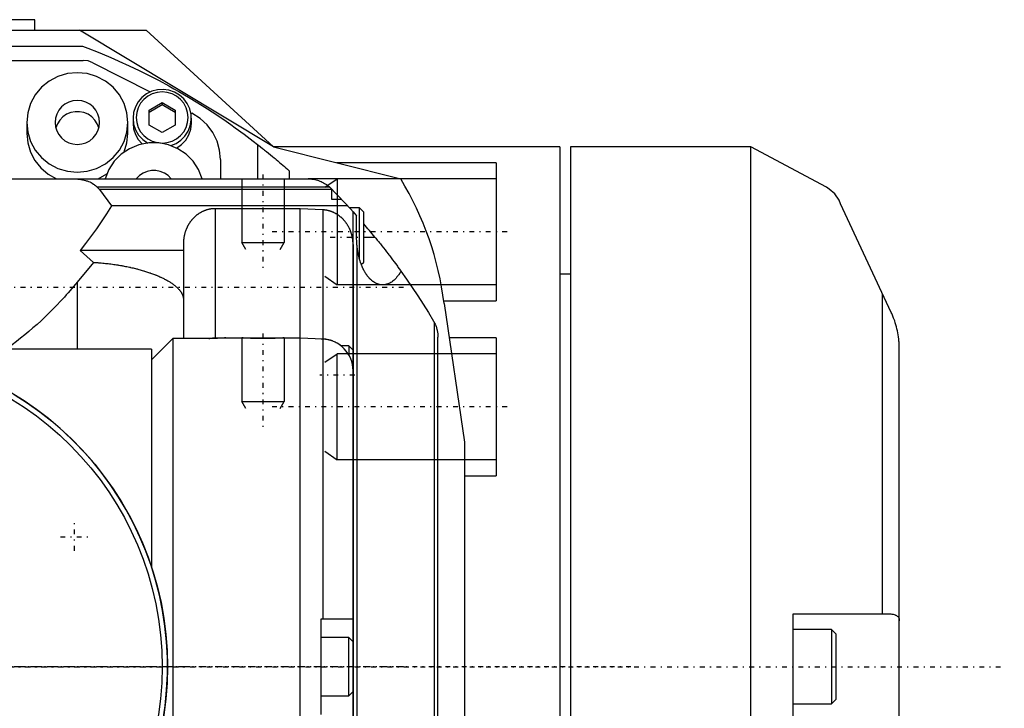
# Model space of a CAD drawing. Extents: x -109 to 109, y -1 to 737.
# Tile 10 of 10: x 16 to 109, y 566 to 631. Entities that reach past the tile are written whole.
import ezdxf

# ---------------------------------------------------------------- set-up
doc = ezdxf.new("R2010")
doc.units = 0
doc.linetypes.add('CENTER', pattern=[1.5, 0.45, -0.5, 0.05, -0.5])
for name, color, linetype in [('AM_0', 7, 'CONTINUOUS'), ('AM_10', 7, 'CONTINUOUS'), ('AM_7', 7, 'CENTER')]:
    doc.layers.add(name, color=color, linetype=linetype)

msp = doc.modelspace()

# ---------------------------------------------------------------- linework, layer by layer
at = {"layer": 'AM_0', "color": 7, "linetype": 'CONTINUOUS'}
for p, q in [((17.5, 631), (-10.5, 631)), ((17.5, 630), (17.5, 631)), ((-28.5, 630), (28, 630)), ((40, 619), (21.693, 630)), ((28, 630), (40, 619)), ((-22, 628.5), (22, 628.5)), ((-22.043, 627.163), (22.043, 627.163)), ((22.963, 626.942), (28.361, 624.188)), ((28.26, 622.48), (29.5, 623.185)), ((29.5, 622.959), (28.26, 622.254)), ((29.5, 623.185), (29.5, 622.959)), ((29.5, 623.185), (30.74, 622.48)), ((30.74, 622.254), (29.5, 622.959)), ((28.26, 621.07), (28.26, 622.48)), ((30.74, 622.48), (30.74, 621.07)), ((32.202, 622.228), (32.3, 622.178)), ((16.735, 621.311), (16.735, 620.269)), ((26.265, 620.269), (26.265, 621.311)), ((26.75, 621.723), (26.75, 621.254)), ((29.5, 620.365), (28.26, 621.07)), ((30.74, 621.07), (29.5, 620.365)), ((32.25, 621.254), (32.25, 621.723)), ((38.5, 619.234), (38.5, 616)), ((67, 619), (40, 619)), ((40, 619), (51.99, 615.987)), ((67, 619), (67, 521)), ((85, 619), (68, 619)), ((68, 619), (68, 520)), ((92.13, 615.209), (85, 619)), ((85, 544.742), (85, 619)), ((35, 617.806), (35, 616)), ((61, 617.51), (45.929, 617.51)), ((61, 617.51), (61, 604.51)), ((23.479, 616), (24.276, 616.455)), ((41.5, 616), (41.5, 616.733)), ((-43.267, 616), (43.267, 616)), ((51.937, 616), (43.267, 616)), ((23.365, 615.222), (23.599, 614.98)), ((45.282, 615.222), (23.365, 615.222)), ((23.599, 614.98), (24.734, 613.444)), ((45.5, 614.98), (23.599, 614.98)), ((45.394, 615.115), (45.5, 615.008)), ((45.5, 614.057), (45.5, 615.008)), ((46.421, 614.057), (45.5, 614.057)), ((46.421, 614.057), (46.996, 613.444)), ((46.996, 613.444), (24.734, 613.444)), ((34.5, 613.184), (34.5, 601)), ((42.5, 613.184), (34.5, 613.184)), ((42.5, 526.816), (42.5, 613.184)), ((44.639, 613.075), (42.5, 613.184)), ((44.639, 613.075), (44.639, 600.917)), ((48.1, 613.25), (47.175, 613.25)), ((47.5, 527.108), (47.5, 612.892)), ((47.5, 612.892), (47.832, 612.521)), ((48.5, 612.85), (48.1, 613.25)), ((48.1, 608.453), (48.1, 613.25)), ((48.5, 608.15), (48.5, 612.85)), ((98.24, 603.4), (93.47, 613.629)), ((47.832, 610.5), (47.832, 612.521)), ((48.5, 610.5), (49.556, 610.5)), ((31.5, 609.248), (21.755, 609.248)), ((21.755, 609.248), (23.028, 608.124)), ((31.5, 609.896), (31.5, 600.926)), ((47.5, 609.791), (47.5, 530.209)), ((47.867, 609.739), (47.867, 530.261)), ((23.028, 608.124), (21.5, 606.264)), ((48.274, 607.924), (48.5, 608.15)), ((21.5, 606.264), (21.5, 599.933)), ((68, 607), (67, 607)), ((56.05, 604.51), (61, 604.51)), ((97.408, 575), (97.408, 605.183)), ((56.082, 604.258), (58, 591.16)), ((55.133, 602.497), (55.133, 537.503)), ((30.5, 600.935), (28.5, 598.931)), ((33.845, 600.937), (30.5, 600.935)), ((30.5, 600.935), (30.5, 539)), ((34.5, 601), (42.5, 601)), ((42.5, 601), (44.639, 600.901)), ((44.5, 600.923), (44.639, 600.917)), ((44.5, 600.907), (44.5, 600.923)), ((44.639, 600.901), (44.639, 574.5)), ((55.5, 538.94), (55.5, 601.06)), ((61, 601.012), (56.557, 601.012)), ((61, 601.012), (61, 588.012)), ((28.5, 599.933), (10.6, 599.933)), ((28.5, 599.933), (28.5, 579.369)), ((47.1, 600.25), (46.37, 600.25)), ((47.5, 599.85), (47.1, 600.25)), ((47.1, 600.25), (47.1, 599.402)), ((99, 390.247), (99, 600)), ((58, 591.16), (58, 550)), ((58, 588.012), (61, 588.012)), ((89, 575), (97.591, 575)), ((89, 565), (89, 575)), ((44.5, 565.5), (44.5, 574.5)), ((44.5, 574.5), (47.465, 574.5)), ((92.6, 573.5), (89, 573.5)), ((93, 573.1), (92.6, 573.5)), ((92.6, 573.5), (92.6, 566.5)), ((93, 573.1), (93, 566.9)), ((47.1, 572.75), (44.5, 572.75)), ((47.5, 572.35), (47.1, 572.75)), ((47.1, 567.25), (47.1, 572.75)), ((44.5, 567.25), (47.1, 567.25)), ((47.1, 567.25), (47.5, 567.65)), ((89, 566.5), (92.6, 566.5)), ((92.6, 566.5), (93, 566.9))]:
    msp.add_line(p, q, dxfattribs=at)
for points in [[(22.963, 626.942), (22.516, 627.107), (22.043, 627.163)], [(30.302, 619.132), (30.81, 619.342), (31.266, 619.647), (31.651, 620.035), (31.949, 620.492), (32.15, 620.997), (32.243, 621.532), (32.227, 622.075), (32.101, 622.603), (31.87, 623.096), (31.544, 623.534), (31.137, 623.899), (30.663, 624.177), (30.143, 624.356), (29.597, 624.429), (29.047, 624.394), (28.515, 624.251), (28.023, 624.007), (27.59, 623.671), (27.234, 623.257), (26.969, 622.781), (26.805, 622.263), (26.75, 621.723)], [(23.532, 620.79), (23.384, 621.182), (23.159, 621.536), (22.867, 621.839), (22.518, 622.078), (22.128, 622.242), (21.712, 622.326), (21.288, 622.326), (20.872, 622.242), (20.482, 622.078), (20.133, 621.839), (19.841, 621.536), (19.616, 621.182), (19.468, 620.79)], [(35, 617.806), (34.917, 618.698), (34.672, 619.56), (34.272, 620.365), (33.731, 621.084), (33.066, 621.696), (32.3, 622.178)], [(26.75, 621.723), (26.811, 621.158), (26.989, 620.617), (27.279, 620.126), (27.666, 619.705), (28.134, 619.372)], [(26.75, 621.254), (26.807, 620.705), (26.975, 620.18), (27.249, 619.699), (27.615, 619.282)], [(30.856, 618.898), (31.327, 619.23), (31.717, 619.651), (32.009, 620.144), (32.189, 620.686), (32.25, 621.254)], [(16.735, 620.269), (16.821, 619.381), (17.076, 618.525), (17.492, 617.732), (18.052, 617.03), (18.737, 616.446), (19.521, 616)], [(25.925, 618.527), (26.179, 619.382), (26.265, 620.269)], [(33.282, 616), (32.934, 616.866), (32.418, 617.648), (31.756, 618.313), (30.973, 618.837), (30.101, 619.198), (29.173, 619.382), (28.227, 619.382), (27.299, 619.198), (26.427, 618.837), (25.644, 618.313), (24.982, 617.648), (24.466, 616.866), (24.118, 616)], [(30.344, 616), (30.051, 616.296), (29.706, 616.528), (29.32, 616.689), (28.909, 616.77), (28.491, 616.77), (28.08, 616.689), (27.694, 616.528), (27.349, 616.296), (27.056, 616)]]:
    msp.add_lwpolyline(points, dxfattribs=at)
for points in [[(16.735, 621.311), (16.827, 620.395), (17.098, 619.515), (17.538, 618.704), (18.131, 617.993), (18.853, 617.409), (19.677, 616.975), (20.57, 616.708), (21.5, 616.618), (22.43, 616.708), (23.323, 616.975), (24.147, 617.409), (24.869, 617.993), (25.462, 618.704), (25.902, 619.515), (26.173, 620.395), (26.265, 621.311), (26.173, 622.226), (25.902, 623.107), (25.462, 623.918), (24.869, 624.629), (24.147, 625.213), (23.323, 625.646), (22.43, 625.913), (21.5, 626.003), (20.57, 625.913), (19.677, 625.646), (18.853, 625.213), (18.131, 624.629), (17.538, 623.918), (17.098, 623.107), (16.827, 622.226)], [(27.05, 621.775), (27.097, 621.304), (27.236, 620.851), (27.463, 620.434), (27.768, 620.069), (28.139, 619.769), (28.562, 619.546), (29.022, 619.408), (29.5, 619.362), (29.978, 619.408), (30.438, 619.546), (30.861, 619.769), (31.232, 620.069), (31.537, 620.434), (31.764, 620.851), (31.903, 621.304), (31.95, 621.775), (31.903, 622.245), (31.764, 622.698), (31.537, 623.115), (31.232, 623.481), (30.861, 623.781), (30.438, 624.004), (29.978, 624.141), (29.5, 624.188), (29.022, 624.141), (28.562, 624.004), (28.139, 623.781), (27.768, 623.481), (27.463, 623.115), (27.236, 622.698), (27.097, 622.245)], [(23.6, 621.311), (23.56, 621.714), (23.44, 622.102), (23.246, 622.46), (22.985, 622.773), (22.667, 623.03), (22.304, 623.222), (21.91, 623.339), (21.5, 623.379), (21.09, 623.339), (20.696, 623.222), (20.333, 623.03), (20.015, 622.773), (19.754, 622.46), (19.56, 622.102), (19.44, 621.714), (19.4, 621.311), (19.44, 620.907), (19.56, 620.519), (19.754, 620.162), (20.015, 619.849), (20.333, 619.591), (20.696, 619.4), (21.09, 619.283), (21.5, 619.243), (21.91, 619.283), (22.304, 619.4), (22.667, 619.591), (22.985, 619.849), (23.246, 620.162), (23.44, 620.519), (23.56, 620.907)]]:
    msp.add_lwpolyline(points, close=True, dxfattribs=at)
for points in [[(22, 628.5, 0), (22.493, 628.312, 0), (23.475, 627.924, 0), (24.449, 627.519, 0), (24.934, 627.311, 0), (25.417, 627.098, 0), (26.377, 626.661, 0), (27.33, 626.208, 0), (28.276, 625.738, 0), (29.213, 625.253, 0), (30.142, 624.752, 0), (30.603, 624.495, 0), (31.062, 624.235, 0), (31.973, 623.703, 0), (32.875, 623.155, 0), (33.768, 622.592, 0), (34.651, 622.015, 0), (35.525, 621.422, 0), (35.958, 621.12, 0), (36.388, 620.815, 0), (37.241, 620.193, 0), (38.083, 619.557, 0), (38.5, 619.234, 0)], [(38.5, 619.234, 0), (38.595, 619.16, 0), (38.783, 619.011, 0), (38.971, 618.862, 0), (39.065, 618.787, 0), (39.158, 618.712, 0), (39.344, 618.562, 0), (39.527, 618.413, 0), (39.708, 618.265, 0), (39.887, 618.118, 0), (40.062, 617.972, 0), (40.148, 617.9, 0), (40.233, 617.828, 0), (40.401, 617.687, 0), (40.564, 617.548, 0), (40.722, 617.412, 0), (40.876, 617.28, 0), (41.024, 617.152, 0), (41.096, 617.089, 0), (41.166, 617.028, 0), (41.303, 616.908, 0), (41.435, 616.791, 0), (41.5, 616.733, 0)], [(20.961, 616, 0), (21.045, 616, 0), (21.212, 615.995, 0), (21.376, 615.987, 0), (21.457, 615.982, 0), (21.536, 615.975, 0), (21.693, 615.958, 0), (21.846, 615.936, 0), (21.995, 615.909, 0), (22.139, 615.877, 0), (22.279, 615.841, 0), (22.348, 615.82, 0), (22.415, 615.799, 0), (22.546, 615.751, 0), (22.672, 615.699, 0), (22.793, 615.641, 0), (22.909, 615.577, 0), (23.02, 615.508, 0), (23.073, 615.471, 0), (23.125, 615.433, 0), (23.225, 615.353, 0), (23.32, 615.267, 0), (23.365, 615.222, 0)], [(43.267, 616, 0), (43.323, 615.999, 0), (43.436, 615.995, 0), (43.551, 615.987, 0), (43.609, 615.98, 0), (43.667, 615.973, 0), (43.783, 615.955, 0), (43.9, 615.932, 0), (44.018, 615.904, 0), (44.135, 615.872, 0), (44.251, 615.834, 0), (44.31, 615.813, 0), (44.367, 615.791, 0), (44.482, 615.743, 0), (44.596, 615.689, 0), (44.708, 615.631, 0), (44.818, 615.568, 0), (44.926, 615.499, 0), (44.979, 615.463, 0), (45.032, 615.426, 0), (45.134, 615.348, 0), (45.234, 615.265, 0), (45.282, 615.222, 0)], [(45.282, 615.222, 0), (45.301, 615.204, 0), (45.339, 615.169, 0), (45.376, 615.133, 0), (45.394, 615.115, 0)], [(93.47, 613.629, 0), (93.317, 613.977, 0), (92.906, 614.578, 0), (92.398, 615.037, 0), (92.13, 615.208, 0)], [(24.734, 613.444, 0), (24.264, 612.708, 0), (23.292, 611.279, 0), (22.278, 609.909, 0), (21.755, 609.248, 0)], [(34.5, 613.184, 0), (34.478, 613.184, 0), (34.435, 613.183, 0), (34.39, 613.182, 0), (34.368, 613.181, 0), (34.346, 613.18, 0), (34.301, 613.177, 0), (34.255, 613.173, 0), (34.209, 613.169, 0), (34.163, 613.163, 0), (34.117, 613.157, 0), (34.094, 613.154, 0), (34.071, 613.15, 0), (34.025, 613.142, 0), (33.979, 613.134, 0), (33.933, 613.125, 0), (33.887, 613.115, 0), (33.841, 613.104, 0), (33.818, 613.098, 0), (33.796, 613.092, 0), (33.751, 613.08, 0), (33.706, 613.067, 0), (33.684, 613.06, 0), (33.662, 613.053, 0), (33.618, 613.039, 0), (33.575, 613.024, 0), (33.554, 613.016, 0), (33.533, 613.008, 0), (33.491, 612.992, 0), (33.45, 612.976, 0), (33.409, 612.959, 0), (33.37, 612.941, 0), (33.33, 612.923, 0), (33.31, 612.914, 0), (33.29, 612.904, 0), (33.25, 612.884, 0), (33.21, 612.864, 0), (33.17, 612.842, 0), (33.129, 612.82, 0), (33.089, 612.797, 0), (33.069, 612.785, 0), (33.05, 612.773, 0), (33.01, 612.749, 0), (32.97, 612.724, 0), (32.931, 612.698, 0), (32.893, 612.671, 0), (32.854, 612.644, 0), (32.835, 612.63, 0), (32.816, 612.616, 0), (32.779, 612.588, 0), (32.742, 612.559, 0), (32.706, 612.53, 0), (32.67, 612.5, 0), (32.635, 612.47, 0), (32.617, 612.455, 0), (32.6, 612.44, 0), (32.567, 612.409, 0), (32.534, 612.378, 0), (32.501, 612.347, 0), (32.47, 612.315, 0), (32.439, 612.284, 0), (32.424, 612.268, 0), (32.409, 612.253, 0), (32.38, 612.221, 0), (32.35, 612.188, 0), (32.336, 612.171, 0), (32.321, 612.154, 0), (32.292, 612.12, 0), (32.263, 612.085, 0), (32.249, 612.067, 0), (32.234, 612.049, 0), (32.206, 612.013, 0), (32.178, 611.976, 0), (32.15, 611.939, 0), (32.123, 611.901, 0), (32.097, 611.862, 0), (32.084, 611.843, 0), (32.071, 611.823, 0), (32.045, 611.784, 0), (32.02, 611.744, 0), (31.995, 611.704, 0), (31.971, 611.663, 0), (31.948, 611.623, 0), (31.937, 611.602, 0), (31.925, 611.582, 0), (31.903, 611.541, 0), (31.882, 611.5, 0), (31.861, 611.458, 0), (31.841, 611.417, 0), (31.822, 611.376, 0), (31.813, 611.356, 0), (31.803, 611.335, 0), (31.785, 611.294, 0), (31.768, 611.253, 0), (31.752, 611.213, 0), (31.736, 611.173, 0), (31.721, 611.132, 0), (31.713, 611.111, 0), (31.705, 611.09, 0), (31.691, 611.048, 0), (31.676, 611.005, 0), (31.663, 610.962, 0), (31.649, 610.919, 0), (31.636, 610.874, 0), (31.63, 610.852, 0), (31.624, 610.83, 0), (31.612, 610.785, 0), (31.601, 610.739, 0), (31.595, 610.717, 0), (31.59, 610.694, 0), (31.58, 610.648, 0), (31.57, 610.602, 0), (31.566, 610.579, 0), (31.561, 610.556, 0), (31.553, 610.51, 0), (31.545, 610.463, 0), (31.538, 610.417, 0), (31.532, 610.37, 0), (31.526, 610.324, 0), (31.523, 610.301, 0), (31.52, 610.278, 0), (31.516, 610.232, 0), (31.512, 610.186, 0), (31.508, 610.14, 0), (31.506, 610.095, 0), (31.503, 610.05, 0), (31.502, 610.028, 0), (31.502, 610.005, 0), (31.501, 609.961, 0), (31.5, 609.918, 0), (31.5, 609.896, 0)], [(47.5, 609.791, 0), (47.5, 609.812, 0), (47.499, 609.855, 0), (47.498, 609.897, 0), (47.498, 609.919, 0), (47.497, 609.941, 0), (47.495, 609.984, 0), (47.492, 610.028, 0), (47.489, 610.072, 0), (47.485, 610.117, 0), (47.481, 610.162, 0), (47.478, 610.184, 0), (47.476, 610.206, 0), (47.47, 610.251, 0), (47.464, 610.296, 0), (47.458, 610.341, 0), (47.45, 610.386, 0), (47.442, 610.431, 0), (47.438, 610.454, 0), (47.434, 610.476, 0), (47.425, 610.521, 0), (47.415, 610.566, 0), (47.41, 610.588, 0), (47.405, 610.61, 0), (47.394, 610.654, 0), (47.383, 610.698, 0), (47.377, 610.72, 0), (47.372, 610.742, 0), (47.359, 610.785, 0), (47.347, 610.827, 0), (47.333, 610.87, 0), (47.32, 610.912, 0), (47.306, 610.953, 0), (47.299, 610.973, 0), (47.292, 610.994, 0), (47.277, 611.034, 0), (47.262, 611.073, 0), (47.246, 611.112, 0), (47.23, 611.152, 0), (47.214, 611.191, 0), (47.205, 611.211, 0), (47.196, 611.231, 0), (47.178, 611.271, 0), (47.159, 611.311, 0), (47.14, 611.351, 0), (47.12, 611.391, 0), (47.099, 611.431, 0), (47.089, 611.451, 0), (47.078, 611.471, 0), (47.056, 611.51, 0), (47.034, 611.55, 0), (47.01, 611.589, 0), (46.987, 611.628, 0), (46.963, 611.667, 0), (46.95, 611.686, 0), (46.938, 611.705, 0), (46.913, 611.743, 0), (46.887, 611.781, 0), (46.861, 611.818, 0), (46.834, 611.855, 0), (46.807, 611.891, 0), (46.794, 611.909, 0), (46.78, 611.926, 0), (46.752, 611.961, 0), (46.724, 611.996, 0), (46.71, 612.012, 0), (46.696, 612.029, 0), (46.668, 612.062, 0), (46.639, 612.094, 0), (46.625, 612.11, 0), (46.611, 612.126, 0), (46.582, 612.157, 0), (46.553, 612.187, 0), (46.523, 612.218, 0), (46.492, 612.248, 0), (46.461, 612.278, 0), (46.445, 612.293, 0), (46.428, 612.308, 0), (46.396, 612.338, 0), (46.362, 612.368, 0), (46.328, 612.397, 0), (46.293, 612.426, 0), (46.258, 612.454, 0), (46.24, 612.468, 0), (46.222, 612.482, 0), (46.186, 612.51, 0), (46.149, 612.537, 0), (46.112, 612.563, 0), (46.074, 612.589, 0), (46.036, 612.614, 0), (46.017, 612.626, 0), (45.998, 612.639, 0), (45.96, 612.663, 0), (45.921, 612.686, 0), (45.882, 612.708, 0), (45.843, 612.73, 0), (45.804, 612.751, 0), (45.785, 612.761, 0), (45.765, 612.772, 0), (45.726, 612.791, 0), (45.687, 612.81, 0), (45.649, 612.828, 0), (45.61, 612.845, 0), (45.571, 612.862, 0), (45.552, 612.87, 0), (45.532, 612.878, 0), (45.492, 612.894, 0), (45.451, 612.909, 0), (45.43, 612.916, 0), (45.409, 612.924, 0), (45.367, 612.938, 0), (45.325, 612.952, 0), (45.303, 612.959, 0), (45.282, 612.965, 0), (45.238, 612.978, 0), (45.195, 612.989, 0), (45.15, 613, 0), (45.106, 613.011, 0), (45.062, 613.021, 0), (45.039, 613.025, 0), (45.017, 613.03, 0), (44.972, 613.038, 0), (44.927, 613.045, 0), (44.882, 613.052, 0), (44.838, 613.058, 0), (44.793, 613.063, 0), (44.771, 613.065, 0), (44.749, 613.068, 0), (44.704, 613.071, 0), (44.661, 613.074, 0), (44.639, 613.075, 0)], [(47.867, 609.739, 0), (47.856, 609.866, 0), (47.841, 610.121, 0), (47.833, 610.374, 0), (47.832, 610.5, 0)], [(49.556, 610.5, 0), (49.629, 610.41, 0), (49.776, 610.229, 0), (49.924, 610.044, 0), (49.999, 609.951, 0), (50.073, 609.858, 0), (50.223, 609.67, 0), (50.371, 609.481, 0), (50.519, 609.292, 0), (50.665, 609.103, 0), (50.809, 608.915, 0), (50.881, 608.822, 0), (50.951, 608.729, 0), (51.091, 608.545, 0), (51.227, 608.364, 0), (51.359, 608.186, 0), (51.488, 608.013, 0), (51.613, 607.843, 0), (51.673, 607.761, 0), (51.733, 607.679, 0), (51.848, 607.521, 0), (51.958, 607.368, 0), (52.011, 607.295, 0)], [(50.287, 606, 0), (50.191, 606.003, 0), (50.001, 606.031, 0), (49.812, 606.085, 0), (49.719, 606.122, 0), (49.626, 606.166, 0), (49.52, 606.225, 0), (49.489, 606.244, 0), (49.459, 606.263, 0), (49.444, 606.273, 0), (49.429, 606.283, 0), (49.4, 606.304, 0), (49.37, 606.325, 0), (49.341, 606.348, 0), (49.311, 606.37, 0), (49.282, 606.394, 0), (49.268, 606.406, 0), (49.253, 606.418, 0), (49.224, 606.443, 0), (49.196, 606.469, 0), (49.167, 606.495, 0), (49.139, 606.522, 0), (49.111, 606.55, 0), (49.097, 606.564, 0), (49.083, 606.578, 0), (49.055, 606.607, 0), (49.028, 606.636, 0), (49.001, 606.667, 0), (48.974, 606.698, 0), (48.947, 606.729, 0), (48.934, 606.745, 0), (48.92, 606.761, 0), (48.894, 606.794, 0), (48.868, 606.827, 0), (48.842, 606.862, 0), (48.816, 606.896, 0), (48.791, 606.931, 0), (48.778, 606.949, 0), (48.766, 606.967, 0), (48.741, 607.004, 0), (48.716, 607.041, 0), (48.704, 607.06, 0), (48.692, 607.078, 0), (48.668, 607.117, 0), (48.644, 607.155, 0), (48.632, 607.175, 0), (48.62, 607.195, 0), (48.597, 607.235, 0), (48.574, 607.275, 0), (48.552, 607.316, 0), (48.529, 607.358, 0), (48.507, 607.4, 0), (48.496, 607.421, 0), (48.485, 607.442, 0), (48.464, 607.485, 0), (48.443, 607.529, 0), (48.422, 607.573, 0), (48.401, 607.618, 0), (48.381, 607.663, 0), (48.371, 607.685, 0), (48.361, 607.708, 0), (48.341, 607.754, 0), (48.322, 607.801, 0), (48.303, 607.848, 0), (48.285, 607.895, 0), (48.266, 607.943, 0), (48.257, 607.967, 0), (48.248, 607.991, 0), (48.231, 608.04, 0), (48.214, 608.089, 0), (48.197, 608.138, 0), (48.18, 608.188, 0), (48.164, 608.238, 0), (48.156, 608.264, 0), (48.148, 608.289, 0), (48.133, 608.34, 0), (48.118, 608.391, 0), (48.103, 608.443, 0), (48.088, 608.495, 0), (48.074, 608.548, 0), (48.068, 608.574, 0), (48.061, 608.6, 0), (48.047, 608.654, 0), (48.035, 608.707, 0), (48.028, 608.734, 0), (48.022, 608.761, 0), (48.01, 608.815, 0), (47.998, 608.869, 0), (47.993, 608.896, 0), (47.987, 608.923, 0), (47.976, 608.978, 0), (47.965, 609.033, 0), (47.955, 609.089, 0), (47.945, 609.144, 0), (47.936, 609.2, 0), (47.931, 609.228, 0), (47.927, 609.256, 0), (47.918, 609.312, 0), (47.91, 609.368, 0), (47.902, 609.425, 0), (47.895, 609.482, 0), (47.888, 609.539, 0), (47.885, 609.567, 0), (47.881, 609.596, 0), (47.875, 609.653, 0), (47.869, 609.71, 0), (47.867, 609.739, 0)], [(23.028, 608.124, 0), (23.094, 608.12, 0), (23.227, 608.111, 0), (23.36, 608.101, 0), (23.426, 608.096, 0), (23.493, 608.091, 0), (23.625, 608.08, 0), (23.758, 608.069, 0), (23.89, 608.056, 0), (24.021, 608.043, 0), (24.153, 608.03, 0), (24.218, 608.023, 0), (24.284, 608.015, 0), (24.414, 608, 0), (24.544, 607.984, 0), (24.674, 607.968, 0), (24.803, 607.951, 0), (24.931, 607.933, 0), (24.995, 607.924, 0), (25.058, 607.915, 0), (25.185, 607.896, 0), (25.311, 607.876, 0), (25.374, 607.866, 0), (25.437, 607.855, 0), (25.561, 607.834, 0), (25.685, 607.813, 0), (25.747, 607.802, 0), (25.808, 607.791, 0), (25.93, 607.768, 0), (26.051, 607.745, 0), (26.171, 607.721, 0), (26.29, 607.696, 0), (26.408, 607.671, 0), (26.466, 607.659, 0), (26.525, 607.646, 0), (26.64, 607.62, 0), (26.755, 607.593, 0), (26.868, 607.566, 0), (26.98, 607.539, 0), (27.091, 607.511, 0), (27.146, 607.497, 0), (27.201, 607.482, 0), (27.309, 607.454, 0), (27.416, 607.425, 0), (27.521, 607.395, 0), (27.626, 607.365, 0), (27.728, 607.335, 0), (27.779, 607.32, 0), (27.83, 607.304, 0), (27.929, 607.273, 0), (28.028, 607.242, 0), (28.124, 607.211, 0), (28.22, 607.179, 0), (28.313, 607.147, 0), (28.36, 607.131, 0), (28.405, 607.115, 0), (28.496, 607.083, 0), (28.585, 607.05, 0), (28.674, 607.017, 0), (28.762, 606.983, 0), (28.848, 606.949, 0), (28.891, 606.932, 0), (28.934, 606.915, 0), (29.019, 606.88, 0), (29.103, 606.844, 0), (29.145, 606.827, 0), (29.186, 606.809, 0), (29.268, 606.772, 0), (29.348, 606.736, 0), (29.388, 606.718, 0), (29.428, 606.699, 0), (29.506, 606.662, 0), (29.583, 606.624, 0), (29.659, 606.586, 0), (29.734, 606.548, 0), (29.807, 606.51, 0), (29.844, 606.49, 0), (29.879, 606.471, 0), (29.95, 606.432, 0), (30.019, 606.392, 0), (30.087, 606.353, 0), (30.154, 606.313, 0), (30.219, 606.273, 0), (30.251, 606.253, 0), (30.282, 606.232, 0), (30.345, 606.192, 0), (30.405, 606.151, 0), (30.464, 606.11, 0), (30.522, 606.069, 0), (30.578, 606.028, 0), (30.605, 606.007, 0), (30.632, 605.986, 0), (30.685, 605.945, 0), (30.736, 605.903, 0), (30.786, 605.862, 0), (30.834, 605.82, 0), (30.88, 605.778, 0), (30.903, 605.757, 0), (30.925, 605.736, 0), (30.968, 605.694, 0), (31.009, 605.652, 0), (31.049, 605.61, 0), (31.087, 605.568, 0), (31.124, 605.526, 0), (31.141, 605.505, 0), (31.158, 605.484, 0), (31.191, 605.442, 0), (31.223, 605.4, 0), (31.238, 605.379, 0), (31.252, 605.358, 0), (31.28, 605.316, 0), (31.307, 605.274, 0), (31.319, 605.253, 0), (31.331, 605.233, 0), (31.354, 605.191, 0), (31.375, 605.15, 0), (31.395, 605.108, 0), (31.412, 605.067, 0), (31.428, 605.026, 0), (31.436, 605.006, 0), (31.443, 604.985, 0), (31.456, 604.945, 0), (31.467, 604.904, 0), (31.476, 604.864, 0), (31.484, 604.824, 0), (31.49, 604.784, 0), (31.493, 604.764, 0), (31.495, 604.744, 0), (31.498, 604.705, 0), (31.5, 604.666, 0), (31.5, 604.647, 0)], [(52.011, 607.295, 0), (51.972, 607.227, 0), (51.894, 607.097, 0), (51.812, 606.973, 0), (51.77, 606.913, 0), (51.727, 606.855, 0), (51.64, 606.745, 0), (51.55, 606.641, 0), (51.458, 606.545, 0), (51.364, 606.456, 0), (51.267, 606.374, 0), (51.218, 606.336, 0), (51.169, 606.3, 0), (51.069, 606.234, 0), (50.968, 606.176, 0), (50.865, 606.127, 0), (50.762, 606.085, 0), (50.657, 606.051, 0), (50.604, 606.038, 0), (50.552, 606.026, 0), (50.446, 606.009, 0), (50.34, 606.001, 0), (50.287, 606, 0)], [(52.011, 607.295, 0), (52.551, 606.529, 0), (53.598, 604.975, 0), (54.599, 603.391, 0), (55.082, 602.588, 0)], [(21.5, 606.264, 0), (21.328, 606.057, 0), (20.982, 605.648, 0), (20.632, 605.246, 0), (20.456, 605.048, 0), (20.278, 604.851, 0), (19.92, 604.462, 0), (19.559, 604.081, 0), (19.194, 603.706, 0), (18.825, 603.338, 0), (18.453, 602.978, 0), (18.265, 602.801, 0), (18.077, 602.625, 0), (17.698, 602.279, 0), (17.316, 601.941, 0), (16.93, 601.61, 0), (16.541, 601.286, 0), (16.15, 600.97, 0), (15.952, 600.815, 0), (15.755, 600.662, 0), (15.357, 600.361, 0), (14.956, 600.068, 0), (14.755, 599.925, 0)], [(55.082, 602.588, 0), (55.091, 602.573, 0), (55.108, 602.543, 0), (55.125, 602.513, 0), (55.133, 602.497, 0)], [(55.133, 602.497, 0), (55.153, 602.461, 0), (55.191, 602.387, 0), (55.227, 602.311, 0), (55.244, 602.274, 0), (55.26, 602.235, 0), (55.292, 602.158, 0), (55.321, 602.08, 0), (55.349, 602.002, 0), (55.374, 601.922, 0), (55.396, 601.842, 0), (55.407, 601.802, 0), (55.417, 601.762, 0), (55.435, 601.68, 0), (55.451, 601.599, 0), (55.465, 601.517, 0), (55.477, 601.434, 0), (55.486, 601.351, 0), (55.49, 601.31, 0), (55.493, 601.268, 0), (55.497, 601.185, 0), (55.5, 601.102, 0), (55.5, 601.06, 0)], [(99, 600, 0), (99, 600, 0), (99, 600, 0), (99, 600, 0), (99, 600, 0), (99, 600, 0), (99, 600, 0), (99, 600, 0), (99, 600, 0), (99, 600, 0), (99, 600, 0), (99, 600, 0), (99, 600, 0), (99, 600, 0), (99, 600, 0), (99, 600, 0), (99, 600, 0), (99, 600, 0), (99, 600, 0), (99, 600, 0), (99, 600, 0), (99, 600, 0), (99, 600, 0), (99, 600, 0), (99, 600, 0), (99, 600, 0), (99, 600, 0), (99, 600, 0), (99, 600, 0), (99, 600, 0), (99, 600, 0), (99, 600, 0), (99, 600, 0), (99, 600, 0), (99, 600.001, 0), (99, 600.001, 0), (99, 600.001, 0), (99, 600.001, 0), (99, 600.001, 0), (99, 600.001, 0), (99, 600.001, 0), (99, 600.001, 0), (99, 600.001, 0), (99, 600.001, 0), (99, 600.001, 0), (99, 600.001, 0), (99, 600.001, 0), (99, 600.001, 0), (99, 600.001, 0), (99, 600.001, 0), (99, 600.001, 0), (99, 600.001, 0), (99, 600.001, 0), (99, 600.001, 0), (99, 600.001, 0), (99, 600.001, 0), (99, 600.001, 0), (99, 600.001, 0), (99, 600.002, 0), (99, 600.002, 0), (99, 600.002, 0), (99, 600.002, 0), (99, 600.003, 0), (99, 600.003, 0), (99, 600.004, 0), (99, 600.004, 0), (99, 600.005, 0), (99, 600.005, 0), (99, 600.006, 0), (99, 600.006, 0), (99, 600.007, 0), (99, 600.009, 0), (99, 600.017, 0), (99, 600.025, 0), (99, 600.043, 0), (99, 600.076, 0), (98.999, 600.093, 0), (98.999, 600.109, 0), (98.999, 600.143, 0), (98.998, 600.176, 0), (98.995, 600.293, 0), (98.985, 600.492, 0), (98.978, 600.592, 0), (98.97, 600.692, 0), (98.95, 600.89, 0), (98.925, 601.087, 0), (98.896, 601.282, 0), (98.862, 601.476, 0), (98.823, 601.669, 0), (98.802, 601.764, 0), (98.78, 601.859, 0), (98.733, 602.048, 0), (98.68, 602.235, 0), (98.624, 602.42, 0), (98.563, 602.603, 0), (98.499, 602.784, 0), (98.465, 602.874, 0), (98.43, 602.963, 0), (98.357, 603.14, 0), (98.28, 603.314, 0), (98.24, 603.4, 0)], [(35.5, 601, 0), (35.5, 601, 0), (35.5, 601, 0), (35.499, 601, 0), (35.498, 601, 0), (35.498, 601, 0), (35.496, 601, 0), (35.494, 601, 0), (35.492, 600.999, 0), (35.489, 600.999, 0), (35.485, 600.999, 0), (35.484, 600.999, 0), (35.482, 600.999, 0), (35.478, 600.999, 0), (35.473, 600.998, 0), (35.468, 600.998, 0), (35.463, 600.998, 0), (35.457, 600.997, 0), (35.454, 600.997, 0), (35.451, 600.997, 0), (35.444, 600.996, 0), (35.437, 600.996, 0), (35.433, 600.996, 0), (35.429, 600.996, 0), (35.421, 600.995, 0), (35.413, 600.994, 0), (35.408, 600.994, 0), (35.404, 600.994, 0), (35.395, 600.993, 0), (35.385, 600.993, 0), (35.375, 600.992, 0), (35.364, 600.992, 0), (35.353, 600.991, 0), (35.348, 600.991, 0), (35.342, 600.99, 0), (35.33, 600.99, 0), (35.318, 600.989, 0), (35.306, 600.988, 0), (35.293, 600.987, 0), (35.279, 600.987, 0), (35.273, 600.986, 0), (35.266, 600.986, 0), (35.252, 600.985, 0), (35.237, 600.984, 0), (35.222, 600.983, 0), (35.207, 600.982, 0), (35.192, 600.982, 0), (35.184, 600.981, 0), (35.176, 600.981, 0), (35.16, 600.98, 0), (35.143, 600.979, 0), (35.126, 600.978, 0), (35.109, 600.977, 0), (35.092, 600.976, 0), (35.083, 600.976, 0), (35.074, 600.975, 0), (35.056, 600.975, 0), (35.038, 600.974, 0), (35.02, 600.973, 0), (35.001, 600.972, 0), (34.982, 600.971, 0), (34.973, 600.97, 0), (34.963, 600.97, 0), (34.944, 600.969, 0), (34.924, 600.968, 0), (34.914, 600.968, 0), (34.904, 600.967, 0), (34.884, 600.966, 0), (34.864, 600.965, 0), (34.853, 600.965, 0), (34.843, 600.965, 0), (34.822, 600.964, 0), (34.8, 600.963, 0), (34.778, 600.962, 0), (34.756, 600.961, 0), (34.734, 600.96, 0), (34.722, 600.96, 0), (34.711, 600.959, 0), (34.687, 600.958, 0), (34.664, 600.957, 0), (34.64, 600.956, 0), (34.616, 600.956, 0), (34.592, 600.955, 0), (34.579, 600.954, 0), (34.567, 600.954, 0), (34.542, 600.953, 0), (34.517, 600.952, 0), (34.491, 600.951, 0), (34.465, 600.95, 0), (34.439, 600.95, 0), (34.426, 600.949, 0), (34.413, 600.949, 0), (34.387, 600.948, 0), (34.36, 600.947, 0), (34.333, 600.947, 0), (34.306, 600.946, 0), (34.279, 600.945, 0), (34.265, 600.945, 0), (34.252, 600.945, 0), (34.224, 600.944, 0), (34.197, 600.943, 0), (34.169, 600.943, 0), (34.141, 600.942, 0), (34.113, 600.941, 0), (34.099, 600.941, 0), (34.084, 600.941, 0), (34.056, 600.94, 0), (34.028, 600.94, 0), (34.013, 600.94, 0), (33.999, 600.939, 0), (33.971, 600.939, 0), (33.942, 600.939, 0), (33.928, 600.938, 0), (33.913, 600.938, 0), (33.885, 600.938, 0), (33.856, 600.937, 0), (33.827, 600.937, 0), (33.798, 600.937, 0), (33.77, 600.937, 0), (33.755, 600.936, 0), (33.741, 600.936, 0), (33.712, 600.936, 0), (33.684, 600.936, 0), (33.655, 600.936, 0), (33.627, 600.936, 0), (33.598, 600.936, 0), (33.584, 600.936, 0), (33.57, 600.935, 0), (33.542, 600.935, 0), (33.514, 600.935, 0), (33.5, 600.935, 0)], [(33.893, 600.938, 0), (33.91, 600.941, 0), (33.945, 600.948, 0), (33.98, 600.955, 0), (33.997, 600.958, 0), (34.014, 600.96, 0), (34.049, 600.966, 0), (34.084, 600.971, 0), (34.118, 600.976, 0), (34.153, 600.98, 0), (34.187, 600.984, 0), (34.204, 600.985, 0), (34.221, 600.987, 0), (34.255, 600.99, 0), (34.288, 600.993, 0), (34.322, 600.995, 0), (34.355, 600.996, 0), (34.388, 600.998, 0), (34.404, 600.998, 0), (34.42, 600.999, 0), (34.452, 601, 0), (34.484, 601, 0), (34.5, 601, 0)], [(41, 601, 0), (41, 601, 0), (40.998, 601, 0), (40.995, 601, 0), (40.993, 601, 0), (40.99, 600.999, 0), (40.983, 600.999, 0), (40.975, 600.998, 0), (40.964, 600.998, 0), (40.952, 600.997, 0), (40.939, 600.996, 0), (40.931, 600.996, 0), (40.923, 600.995, 0), (40.906, 600.994, 0), (40.887, 600.993, 0), (40.866, 600.992, 0), (40.844, 600.991, 0), (40.82, 600.99, 0), (40.807, 600.989, 0), (40.794, 600.988, 0), (40.767, 600.987, 0), (40.739, 600.985, 0), (40.724, 600.984, 0), (40.709, 600.984, 0), (40.677, 600.982, 0), (40.644, 600.98, 0), (40.628, 600.98, 0), (40.61, 600.979, 0), (40.575, 600.977, 0), (40.539, 600.975, 0), (40.502, 600.974, 0), (40.463, 600.972, 0), (40.424, 600.97, 0), (40.405, 600.969, 0), (40.385, 600.968, 0), (40.343, 600.967, 0), (40.301, 600.965, 0), (40.257, 600.963, 0), (40.212, 600.962, 0), (40.165, 600.96, 0), (40.142, 600.959, 0), (40.118, 600.958, 0), (40.069, 600.957, 0), (40.019, 600.955, 0), (39.968, 600.954, 0), (39.917, 600.952, 0), (39.864, 600.951, 0), (39.838, 600.95, 0), (39.811, 600.949, 0), (39.757, 600.948, 0), (39.702, 600.947, 0), (39.647, 600.946, 0), (39.591, 600.945, 0), (39.535, 600.944, 0), (39.507, 600.943, 0), (39.479, 600.943, 0), (39.422, 600.942, 0), (39.365, 600.941, 0), (39.309, 600.941, 0), (39.252, 600.94, 0), (39.195, 600.94, 0), (39.167, 600.94, 0), (39.139, 600.94, 0), (39.083, 600.939, 0), (39.028, 600.939, 0), (39, 600.939, 0), (38.972, 600.939, 0), (38.917, 600.939, 0), (38.861, 600.94, 0), (38.833, 600.94, 0), (38.805, 600.94, 0), (38.748, 600.94, 0), (38.691, 600.941, 0), (38.635, 600.941, 0), (38.578, 600.942, 0), (38.521, 600.943, 0), (38.493, 600.943, 0), (38.465, 600.944, 0), (38.409, 600.945, 0), (38.353, 600.946, 0), (38.298, 600.947, 0), (38.243, 600.948, 0), (38.189, 600.949, 0), (38.162, 600.95, 0), (38.136, 600.951, 0), (38.083, 600.952, 0), (38.032, 600.954, 0), (37.981, 600.955, 0), (37.931, 600.957, 0), (37.882, 600.958, 0), (37.858, 600.959, 0), (37.835, 600.96, 0), (37.788, 600.962, 0), (37.743, 600.963, 0), (37.699, 600.965, 0), (37.657, 600.967, 0), (37.615, 600.968, 0), (37.595, 600.969, 0), (37.576, 600.97, 0), (37.537, 600.972, 0), (37.498, 600.974, 0), (37.461, 600.975, 0), (37.425, 600.977, 0), (37.39, 600.979, 0), (37.372, 600.98, 0), (37.356, 600.98, 0), (37.323, 600.982, 0), (37.291, 600.984, 0), (37.276, 600.984, 0), (37.261, 600.985, 0), (37.233, 600.987, 0), (37.206, 600.988, 0), (37.193, 600.989, 0), (37.18, 600.99, 0), (37.156, 600.991, 0), (37.134, 600.992, 0), (37.113, 600.993, 0), (37.094, 600.994, 0), (37.077, 600.995, 0), (37.069, 600.996, 0), (37.061, 600.996, 0), (37.048, 600.997, 0), (37.036, 600.998, 0), (37.025, 600.998, 0), (37.017, 600.999, 0), (37.01, 600.999, 0), (37.007, 601, 0), (37.005, 601, 0), (37.002, 601, 0), (37, 601, 0), (37, 601, 0)], [(44.639, 600.917, 0), (44.691, 600.914, 0), (44.795, 600.905, 0), (44.902, 600.893, 0), (44.955, 600.885, 0), (45.008, 600.877, 0), (45.114, 600.856, 0), (45.22, 600.832, 0), (45.323, 600.805, 0), (45.425, 600.774, 0), (45.523, 600.74, 0), (45.571, 600.722, 0), (45.618, 600.704, 0), (45.71, 600.665, 0), (45.804, 600.622, 0), (45.897, 600.575, 0), (45.991, 600.523, 0), (46.083, 600.468, 0), (46.129, 600.439, 0), (46.174, 600.409, 0), (46.263, 600.348, 0), (46.348, 600.283, 0), (46.39, 600.25, 0)], [(97.591, 575, 0), (97.664, 575, 0), (97.804, 574.998, 0), (97.938, 574.994, 0), (98.003, 574.99, 0), (98.066, 574.986, 0), (98.188, 574.976, 0), (98.302, 574.962, 0), (98.408, 574.943, 0), (98.507, 574.92, 0), (98.597, 574.892, 0), (98.638, 574.876, 0), (98.678, 574.858, 0), (98.75, 574.819, 0), (98.813, 574.774, 0), (98.867, 574.723, 0), (98.912, 574.666, 0), (98.947, 574.604, 0), (98.962, 574.57, 0), (98.973, 574.535, 0), (98.991, 574.461, 0), (98.999, 574.381, 0), (99, 574.339, 0)], [(47.465, 574.5, 0), (47.476, 574.499, 0), (47.491, 574.494, 0), (47.499, 574.484, 0), (47.5, 574.477, 0)]]:
    msp.add_polyline3d(points, dxfattribs=at)
for radius in [30, 29.5]:
    msp.add_circle((0, 570), radius, dxfattribs=at)
for centre, radius, start, end in [((27, 600.69), 29.3, 6.99503, 31.47138), ((0, 570), 64, 42.08151, 44.68876), ((0, 570), 64, 39.25793, 40.72827), ((44.5, 597.904), 3, 0, 87.34931), ((0, 570), 30, 270, 176.17745)]:
    msp.add_arc(centre, radius, start, end, dxfattribs=at)
at = {"layer": 'AM_10', "color": 7, "linetype": 'CONTINUOUS'}
for p, q in [((37, 616), (37, 610)), ((41, 616), (41, 610)), ((44.828, 615.198), (46, 616.01)), ((61, 616.01), (46, 616.01)), ((46, 616.01), (46, 606.01)), ((37.379, 609.344), (37, 610)), ((37, 610), (41, 610)), ((40.621, 609.344), (41, 610)), ((44.828, 606.822), (46, 606.01)), ((61, 606.01), (46, 606.01)), ((37, 601), (37, 595)), ((41, 601), (41, 595)), ((44.828, 598.7), (46, 599.512)), ((46, 589.512), (46, 599.512)), ((61, 599.512), (46, 599.512)), ((37.379, 594.344), (37, 595)), ((37, 595), (41, 595)), ((40.621, 594.344), (41, 595)), ((44.828, 590.324), (46, 589.512)), ((61, 589.512), (46, 589.512))]:
    msp.add_line(p, q, dxfattribs=at)
at = {"layer": 'AM_7', "color": 4, "linetype": 'CENTER'}
for p, q in [((39, 616.407), (39, 607.457)), ((62.021, 611.01), (39.561, 611.01)), ((45.35, 610.5), (48.65, 610.5)), ((52.25, 605.748), (-52.25, 605.748)), ((39, 601.407), (39, 592.457)), ((47.65, 597.5), (44.35, 597.5)), ((62.021, 594.512), (39.561, 594.512)), ((21.218, 580.938), (21.218, 583.562)), ((19.905, 582.25), (22.53, 582.25)), ((-108.9, 570), (108.9, 570)), ((73.7, 570), (-73.7, 570)), ((52.25, 570), (-52.25, 570)), ((31.5, 570), (-31.875, 570)), ((-31.5, 570), (31.5, 570))]:
    msp.add_line(p, q, dxfattribs=at)

doc.saveas('drawing.dxf')
